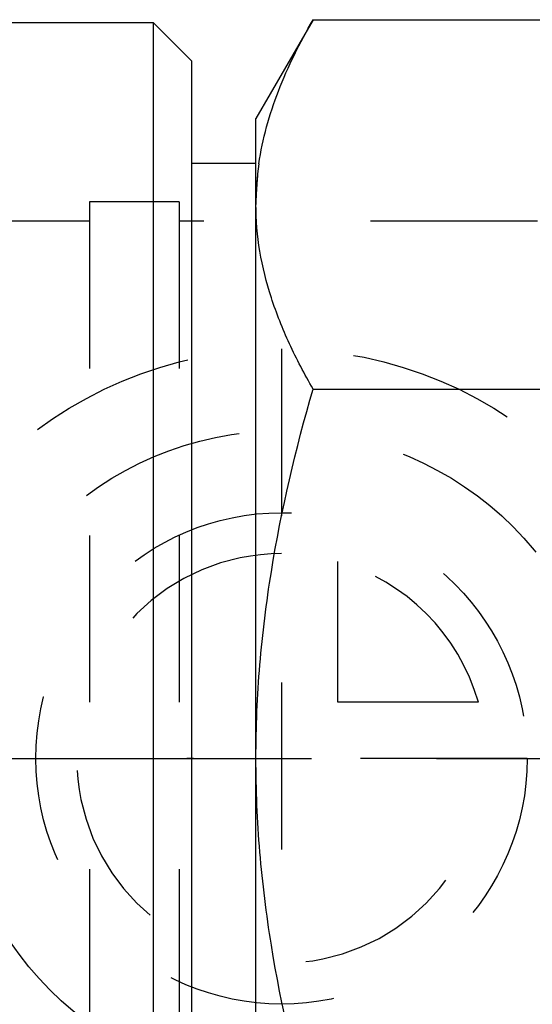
# Model space of a CAD drawing. Header units: millimetres. Extents: x 434 to 567, y 464 to 541.
# Tile 7 of 13: x 525 to 545, y 483 to 522. Entities that reach past the tile are written whole.
import ezdxf

# ---------------------------------------------------------------- set-up
doc = ezdxf.new("R2010")
doc.units = ezdxf.units.MM
doc.header["$LTSCALE"] = 65.185185
doc.linetypes.add('CENTER', pattern=[0.6, 0.375, -0.075, 0.075, -0.075])
doc.linetypes.add('HIDDEN', pattern=[0.2, 0.1, -0.1])
for name, color, linetype in [('ACHSEN_S', 7, 'CONTINUOUS'), ('FASEN', 7, 'CONTINUOUS'), ('KOERPER', 7, 'CONTINUOUS'), ('KONST.EL_MIT_GEO', 7, 'CONTINUOUS'), ('KURVEN', 7, 'CONTINUOUS')]:
    doc.layers.add(name, color=color, linetype=linetype)

msp = doc.modelspace()

# ---------------------------------------------------------------- linework, layer by layer
at = {"layer": 'ACHSEN_S', "color": 2, "linetype": 'CENTER'}
msp.add_line((434, 493.034), (566.545, 493.034), dxfattribs=at)
at = {"layer": 'FASEN', "color": 7, "linetype": 'Continuous'}
for p, q in [((530.5, 464.284), (530.5, 521.784)), ((532, 520.284), (530.5, 521.784)), ((532, 465.784), (532, 520.284))]:
    msp.add_line(p, q, dxfattribs=at)
at = {"layer": 'KOERPER', "color": 7, "linetype": 'Continuous'}
msp.add_line((530.5, 521.784), (518, 521.784), dxfattribs=at)
at = {"layer": 'KONST.EL_MIT_GEO', "color": 7, "linetype": 'Continuous'}
for p, q in [((536.733, 521.901), (534.5, 518.034)), ((536.733, 521.901), (558.767, 521.901)), ((534.5, 468.034), (534.5, 518.034)), ((534.5, 516.284), (532, 516.284)), ((536.733, 507.468), (558.767, 507.468))]:
    msp.add_line(p, q, dxfattribs=at)
at = {"layer": 'KONST.EL_MIT_GEO', "color": 8, "linetype": 'HIDDEN'}
for p, q in [((532, 469.784), (532, 516.284)), ((531.5, 514.784), (528, 514.784)), ((528, 514.784), (528, 471.284)), ((531.5, 514.784), (531.5, 471.284)), ((528, 514.034), (497.5, 514.034)), ((545.5, 514.034), (531.5, 514.034))]:
    msp.add_line(p, q, dxfattribs=at)
at = {"layer": 'KONST.EL_MIT_GEO', "color": 7, "linetype": 'Continuous'}
msp.add_arc((545.564, 514.674), 11.064, 171.7282, 179.948, dxfattribs=at)
for points, knots in [([(534.615, 516.266), (534.756, 517.238), (535.308, 519.198), (536.216, 521.006), (536.733, 521.901)], [0, 0, 0, 0, 0.487116, 1, 1, 1, 1]), ([(536.733, 507.468), (536.4, 508.044), (535.788, 509.205), (535.068, 511.005), (534.607, 512.834), (534.5, 514.072), (534.5, 514.684)], [0, 0, 0, 0, 0.261643, 0.514497, 0.759595, 1, 1, 1, 1]), ([(534.5, 493.034), (534.5, 494.255), (534.604, 496.698), (535.21, 501.547), (536.056, 505.122), (536.733, 507.468)], [0, 0, 0, 0, 0.250048, 0.500099, 1, 1, 1, 1]), ([(536.733, 478.6), (536.056, 480.945), (535.21, 484.52), (534.604, 489.37), (534.5, 491.813), (534.5, 493.034)], [0, 0, 0, 0, 0.499901, 0.749952, 1, 1, 1, 1])]:
    msp.add_open_spline(points, degree=3, knots=knots, dxfattribs=at)
at = {"layer": 'KONST.EL_MIT_GEO', "color": 8, "linetype": 'HIDDEN'}
msp.add_open_spline([(534.615, 516.266), (534.539, 515.742), (534.5, 515.213), (534.5, 514.684)], degree=3, dxfattribs=at)
at = {"layer": 'KURVEN', "color": 8, "linetype": 'HIDDEN'}
for p, q in [((535.5, 509.034), (535.5, 477.034)), ((537.7, 495.234), (537.7, 500.725)), ((543.192, 495.234), (537.7, 495.234)), ((545.1, 493.034), (531.8, 493.034))]:
    msp.add_line(p, q, dxfattribs=at)
for radius in [16, 12.8, 9.6]:
    msp.add_circle((535.5, 493.034), radius, dxfattribs=at)
for start, end in [(90, 360), (15.962, 74.038)]:
    msp.add_arc((535.5, 493.034), 8, start, end, dxfattribs=at)

doc.saveas('drawing.dxf')
